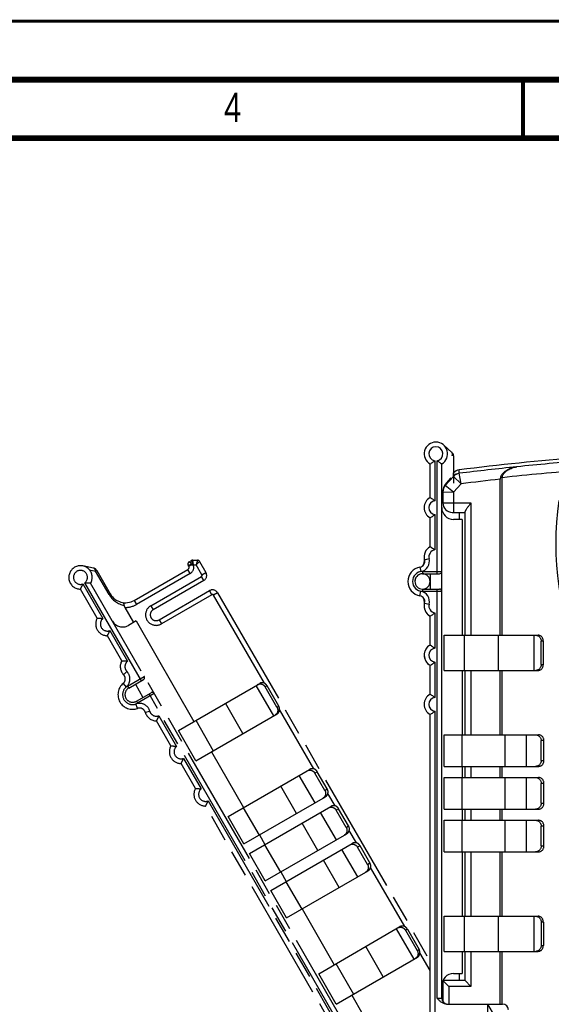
# Model space of a CAD drawing. Header units: millimetres. Extents: x 0 to 420, y 0 to 297.
# Tile 20 of 39: x 172 to 217, y 213 to 297. Entities that reach past the tile are written whole.
import ezdxf

# ---------------------------------------------------------------- set-up
doc = ezdxf.new("R2010")
doc.units = ezdxf.units.MM
doc.header["$LTSCALE"] = 23.1
doc.linetypes.add('PHANTOM', pattern=[0.8, 0.45, -0.05, 0.1, -0.05, 0.1, -0.05])
for name, color, linetype in [('DEFAULT_3', 7, 'PHANTOM'), ('T-REX12-TA2-1XX_DXF_FORMAT', 7, 'CONTINUOUS'), ('T-REX12-TA2-DXF_CONTINUOUS_LINE', 7, 'CONTINUOUS'), ('T-REX12-TXX_DXF_CONTINUOUS_LINE', 7, 'CONTINUOUS')]:
    doc.layers.add(name, color=color, linetype=linetype)
doc.styles.get("Standard").update_dxf_attribs({"font": 'txt', "width": 0.8})

msp = doc.modelspace()

# ---------------------------------------------------------------- linework, layer by layer
at = {"layer": 'DEFAULT_3', "color": 8, "linetype": 'PHANTOM'}
for p, q in [((186.4368, 250.806), (186.6502, 250.9292)), ((186.7502, 250.956), (187.1585, 250.956)), ((187.3317, 250.856), (187.8796, 249.9069)), ((178.2763, 250.2737), (177.357, 250.4659)), ((178.5408, 250.0821), (179.7014, 248.072)), ((181.7504, 247.523), (186.3404, 250.173)), ((186.4136, 250.4462), (186.3636, 250.5328)), ((200.8354, 209.4669), (178.0184, 248.9871)), ((187.6966, 249.2239), (183.3665, 246.7239)), ((178.5863, 246.0033), (177.1524, 248.4871)), ((183.8665, 245.8579), (188.1966, 248.3579)), ((188.8796, 248.1749), (207.0495, 216.7037)), ((180.9422, 246.9229), (181.6844, 245.6373)), ((181.9009, 245.7623), (181.2514, 245.3873)), ((181.9009, 245.7623), (186.8509, 237.1887)), ((180.6863, 242.366), (179.4524, 244.5034)), ((181.2814, 240.0353), (182.5372, 240.7603)), ((181.8443, 240.3603), (182.4943, 239.2345)), ((185.5232, 236.4221), (192.4775, 240.4372)), ((193.9466, 238.3986), (192.9466, 240.1307)), ((194.1096, 238.4927), (193.1096, 240.2248)), ((181.9314, 238.9095), (183.1872, 239.6345)), ((184.8863, 235.0914), (183.6524, 237.2287)), ((187.0232, 233.824), (193.9775, 237.8391)), ((187.0232, 233.824), (185.5232, 236.4221)), ((188.3509, 234.5906), (191.1009, 229.8275)), ((186.9863, 231.4541), (185.7524, 233.5914)), ((189.7732, 229.0609), (196.7452, 233.0862)), ((198.0466, 231.2972), (197.1966, 232.7694)), ((198.2577, 231.4191), (197.4077, 232.8913)), ((191.1232, 226.7226), (198.0952, 230.7479)), ((206.276, 198.0435), (187.8524, 229.9541)), ((191.5982, 225.8999), (198.5702, 229.9252)), ((199.8716, 228.1362), (199.0216, 229.6085)), ((200.0827, 228.2581), (199.2327, 229.7303)), ((191.1232, 226.7226), (189.7732, 229.0609)), ((192.4509, 227.4892), (192.9259, 226.6665)), ((192.9482, 223.5616), (199.9202, 227.5869)), ((193.4232, 222.7389), (200.3952, 226.7642)), ((201.6966, 224.9752), (200.8466, 226.4475)), ((201.9077, 225.0971), (201.0577, 226.5693)), ((192.9482, 223.5616), (191.5982, 225.8999)), ((194.2759, 224.3282), (194.7509, 223.5055)), ((194.7732, 220.4006), (201.7452, 224.4259)), ((194.7732, 220.4006), (193.4232, 222.7389)), ((196.1009, 221.1672), (198.8509, 216.4041)), ((197.5232, 215.6375), (204.4775, 219.6526)), ((204.9466, 219.3461), (205.9466, 217.614)), ((205.1096, 219.4402), (206.1096, 217.7081)), ((199.0232, 213.0394), (205.9775, 217.0545)), ((199.0232, 213.0394), (197.5232, 215.6375)), ((200.3509, 213.806), (201.3009, 212.1605))]:
    msp.add_line(p, q, dxfattribs=at)
at = {"layer": 'DEFAULT_3', "color": 9, "linetype": 'PHANTOM'}
for p, q in [((186.6234, 250.6828), (186.4368, 250.806)), ((186.8038, 250.556), (186.6502, 250.9292)), ((186.8038, 250.556), (186.7502, 250.956)), ((187.1585, 250.956), (187.043, 250.556)), ((187.3317, 250.856), (187.043, 250.556)), ((177.9157, 250.1331), (178.4394, 250.0236)), ((178.5408, 250.0821), (178.4394, 250.0236)), ((179.5999, 248.0134), (178.4394, 250.0236)), ((186.5404, 249.8266), (181.9504, 247.1766)), ((186.5404, 249.8266), (186.3404, 250.173)), ((186.5868, 250.5462), (186.3636, 250.5328)), ((186.4136, 250.4462), (186.5868, 250.5462)), ((186.8038, 250.556), (186.8027, 250.5554)), ((186.8038, 250.556), (187.043, 250.556)), ((187.5332, 249.7069), (187.043, 250.556)), ((187.5332, 249.7069), (187.8796, 249.9069)), ((182.364, 240.6603), (177.5348, 249.0247)), ((183.1665, 247.0703), (187.4966, 249.5703)), ((187.6966, 249.2239), (187.4966, 249.5703)), ((177.3616, 248.9247), (179.07, 245.9657)), ((188.3966, 248.0115), (188.1966, 248.3579)), ((188.8796, 248.1749), (188.5332, 247.9749)), ((179.5999, 248.0134), (179.7014, 248.072)), ((181.7504, 247.523), (181.9504, 247.1766)), ((188.3966, 248.0115), (184.0665, 245.5115)), ((192.8833, 240.4402), (188.5332, 247.9749)), ((183.1665, 247.0703), (183.3665, 246.7239)), ((183.8665, 245.8579), (184.0665, 245.5115)), ((179.6616, 244.941), (181.17, 242.3284)), ((180.8394, 241.1648), (181.1246, 241.4453)), ((181.1814, 240.2085), (182.6104, 241.0335)), ((180.804, 240.4308), (181.0608, 240.1241)), ((181.1814, 240.2085), (181.2814, 240.0353)), ((192.1617, 240.2548), (193.6617, 237.6568)), ((193.1096, 240.2248), (192.9466, 240.1307)), ((181.9314, 238.9095), (182.0314, 238.7363)), ((183.4604, 239.5613), (182.0314, 238.7363)), ((200.489, 209.2669), (183.014, 239.5345)), ((182.0352, 238.2982), (181.898, 238.674)), ((182.6886, 237.962), (183.0741, 238.0687)), ((191.0443, 236.1456), (189.5443, 238.7437)), ((193.9466, 238.3986), (194.1096, 238.4927)), ((197.1043, 233.1292), (194.1831, 238.189)), ((183.8616, 237.6664), (185.37, 235.0538)), ((187.0046, 237.2774), (188.5046, 234.6793)), ((185.9616, 234.0291), (187.47, 231.4165)), ((195.8369, 232.5618), (197.1869, 230.2235)), ((197.4077, 232.8913), (197.1966, 232.7694)), ((195.6299, 229.3246), (194.2799, 231.6628)), ((198.0466, 231.2972), (198.2577, 231.4191)), ((198.9293, 229.9682), (198.312, 231.0374)), ((188.0616, 230.3918), (206.3827, 198.6586)), ((191.0725, 229.8111), (192.4225, 227.4728)), ((199.2327, 229.7303), (199.0216, 229.6085)), ((197.6619, 229.4008), (199.0119, 227.0625)), ((197.4549, 226.1636), (196.1049, 228.5018)), ((199.8716, 228.1362), (200.0827, 228.2581)), ((200.7543, 226.8073), (200.137, 227.8764)), ((192.8975, 226.6501), (194.2475, 224.3118)), ((201.0577, 226.5693), (200.8466, 226.4475)), ((199.4869, 226.2398), (200.8369, 223.9015)), ((199.2799, 223.0026), (197.9299, 225.3408)), ((201.6966, 224.9752), (201.9077, 225.0971)), ((204.8833, 219.6556), (201.962, 224.7154)), ((194.7225, 223.4891), (196.0725, 221.1508)), ((204.1617, 219.4702), (205.6617, 216.8722)), ((205.1096, 219.4402), (204.9466, 219.3461)), ((203.0443, 215.361), (201.5443, 217.9591)), ((205.9466, 217.614), (206.1096, 217.7081)), ((207.0495, 215.9037), (206.1831, 217.4044)), ((199.0046, 216.4928), (200.5046, 213.8947))]:
    msp.add_line(p, q, dxfattribs=at)
at = {"layer": 'DEFAULT_3', "color": 8, "linetype": 'PHANTOM'}
for centre, radius, start, end in [((186.5368, 250.6328), 0.2, 119.999949, 210), ((186.7502, 250.756), 0.2, 90, 120), ((187.1585, 250.756), 0.2, 30, 90), ((177.1524, 249.4871), 1, 330, 270), ((178.1944, 249.8821), 0.4, 30, 78.189685), ((186.2404, 250.3462), 0.2, 300, 30), ((187.4466, 249.6569), 0.5, 300, 30), ((188.4466, 247.9249), 0.5, 30, 120), ((181.0004, 248.822), 1.5, 210, 300), ((183.6165, 246.2909), 0.5, 120, 300), ((179.4524, 245.5034), 1, 150, 270), ((180.7514, 246.2534), 1, 210, 300), ((181.5524, 241.866), 1, 150, 224.527328), ((180.483, 240.8142), 0.5, 309.938763, 44.527328), ((182.4372, 240.9335), 0.2, 300, 30), ((181.6064, 239.4724), 1.25, 129.938763, 290.061237), ((181.6064, 239.4724), 0.65, 120, 300), ((183.2872, 239.4613), 0.2, 30, 120), ((182.2067, 237.8286), 0.5, 15.472672, 110.061237), ((183.6524, 238.2287), 1, 195.472672, 270), ((185.7524, 234.5914), 1, 150, 270), ((187.8524, 230.9541), 1, 150, 270)]:
    msp.add_arc(centre, radius, start, end, dxfattribs=at)
at = {"layer": 'DEFAULT_3', "color": 9, "linetype": 'PHANTOM'}
for centre, radius, start, end in [((177.1524, 249.4871), 0.6, 309.594068, 290.405932), ((186.2404, 250.3462), 0.6, 300, 20.405933), ((187.4466, 249.6569), 0.1, 300, 30), ((181.2454, 248.9634), 1.9, 209.999768, 259.09987), ((188.4466, 247.9249), 0.1, 30, 120), ((181.0004, 248.822), 1.9, 268.243136, 300), ((183.6165, 246.2909), 0.9, 120, 300), ((179.4524, 245.5034), 0.6, 129.594068, 290.405932), ((181.5524, 241.866), 0.6, 129.594068, 224.527328), ((180.483, 240.8142), 0.9, 309.938763, 44.527328), ((181.6064, 239.4724), 0.85, 120, 300), ((182.2067, 237.8286), 0.9, 15.472672, 110.061237), ((183.6524, 238.2287), 0.6, 195.472672, 290.405932), ((185.7524, 234.5914), 0.6, 129.594068, 290.405932), ((187.8524, 230.9541), 0.6, 129.594068, 290.405932)]:
    msp.add_arc(centre, radius, start, end, dxfattribs=at)
for points, knots in [([(186.5868, 250.5462), (186.5896, 250.5696), (186.5989, 250.6161), (186.6141, 250.661), (186.6234, 250.6828)], [0, 0, 0, 0, 0.5000001, 1, 1, 1, 1]), ([(186.6234, 250.6828), (186.6379, 250.6732), (186.6987, 250.6322), (186.7581, 250.5891), (186.8027, 250.5554)], [0, 0, 0, 0, 0.2373571, 1, 1, 1, 1]), ([(178.4394, 250.0236), (178.4361, 250.0551), (178.4247, 250.1141), (178.3905, 250.1917), (178.3477, 250.2405), (178.3079, 250.2645), (178.2869, 250.2715), (178.2763, 250.2737)], [0, 0, 0, 0, 0.2993113, 0.5637029, 0.7928797, 0.8980479, 1, 1, 1, 1]), ([(186.5868, 250.5462), (186.6036, 250.5486), (186.6752, 250.5569), (186.7476, 250.5578), (186.8027, 250.5554)], [0, 0, 0, 0, 0.2350053, 1, 1, 1, 1])]:
    msp.add_open_spline(points, degree=3, knots=knots, dxfattribs=at)
at = {"layer": 'DEFAULT_3', "color": 8, "linetype": 'PHANTOM'}
for points, knots in [([(178.0184, 248.9871), (178.0041, 248.9871), (177.9518, 248.9873), (177.8475, 248.9901), (177.7002, 249.0001), (177.5914, 249.0145), (177.5348, 249.0247)], [0, 0, 0, 0, 0.0881422, 0.3229927, 0.6443591, 1, 1, 1, 1]), ([(177.1524, 248.4871), (177.1595, 248.4994), (177.1854, 248.5448), (177.2352, 248.6365), (177.3002, 248.7691), (177.3421, 248.8706), (177.3616, 248.9247)], [0, 0, 0, 0, 0.0881412, 0.3229905, 0.6443559, 1, 1, 1, 1]), ([(180.8861, 247.0977), (180.8851, 247.1299), (180.8814, 247.176), (180.8698, 247.2328), (180.8592, 247.267), (180.8465, 247.2949), (180.8317, 247.3161), (180.8149, 247.3305), (180.8019, 247.3352), (180.7957, 247.336)], [0, 0, 0, 0, 0.3589234, 0.5116881, 0.6444859, 0.7572036, 0.851207, 0.9299932, 1, 1, 1, 1]), ([(180.8861, 247.0977), (180.887, 247.0677), (180.8999, 247.0063), (180.9264, 246.9503), (180.9422, 246.9229)], [0, 0, 0, 0, 0.4875853, 1, 1, 1, 1]), ([(178.5863, 246.0033), (178.6006, 246.0033), (178.6529, 246.0031), (178.7572, 246.0004), (178.9045, 245.9904), (179.0133, 245.9759), (179.07, 245.9657)], [0, 0, 0, 0, 0.0881422, 0.3229927, 0.6443591, 1, 1, 1, 1]), ([(179.4524, 244.5034), (179.4595, 244.5157), (179.4854, 244.5611), (179.5352, 244.6528), (179.6002, 244.7854), (179.6421, 244.8868), (179.6616, 244.941)], [0, 0, 0, 0, 0.0881412, 0.3229905, 0.6443559, 1, 1, 1, 1]), ([(180.6863, 242.366), (180.7006, 242.366), (180.7529, 242.3658), (180.8572, 242.363), (181.0045, 242.353), (181.1133, 242.3386), (181.17, 242.3284)], [0, 0, 0, 0, 0.0881422, 0.3229927, 0.6443591, 1, 1, 1, 1]), ([(192.3145, 240.3431), (192.3395, 240.3575), (192.3932, 240.381), (192.48, 240.3977), (192.57, 240.3956), (192.6596, 240.3748), (192.7453, 240.3363), (192.8241, 240.2814), (192.8928, 240.2125), (192.9303, 240.1589), (192.9466, 240.1307)], [0, 0, 0, 0, 0.1172355, 0.2357011, 0.3564175, 0.48001, 0.6066422, 0.736019, 0.8674555, 1, 1, 1, 1]), ([(193.1096, 240.2248), (193.0933, 240.253), (193.0558, 240.3066), (192.9871, 240.3756), (192.9084, 240.4304), (192.8226, 240.469), (192.733, 240.4898), (192.6431, 240.4919), (192.5562, 240.4751), (192.5025, 240.4516), (192.4775, 240.4372)], [0, 0, 0, 0, 0.1325445, 0.263981, 0.3933578, 0.51999, 0.6435825, 0.7642989, 0.8827645, 1, 1, 1, 1]), ([(193.9466, 238.3986), (193.9629, 238.3703), (193.9906, 238.3111), (194.0159, 238.2171), (194.024, 238.1215), (194.0146, 238.028), (193.9878, 237.94), (193.9446, 237.861), (193.8867, 237.7942), (193.8395, 237.7594), (193.8145, 237.745)], [0, 0, 0, 0, 0.1325445, 0.263981, 0.3933578, 0.51999, 0.6435825, 0.7642989, 0.8827645, 1, 1, 1, 1]), ([(193.9775, 237.8391), (194.0025, 237.8536), (194.0497, 237.8883), (194.1076, 237.9552), (194.1508, 238.0341), (194.1776, 238.1221), (194.187, 238.2156), (194.1789, 238.3112), (194.1536, 238.4052), (194.1259, 238.4645), (194.1096, 238.4927)], [0, 0, 0, 0, 0.1172355, 0.2357011, 0.3564175, 0.48001, 0.6066422, 0.736019, 0.8674555, 1, 1, 1, 1]), ([(183.6524, 237.2287), (183.6595, 237.2411), (183.6854, 237.2865), (183.7352, 237.3782), (183.8002, 237.5108), (183.8421, 237.6122), (183.8616, 237.6664)], [0, 0, 0, 0, 0.0881412, 0.3229905, 0.6443559, 1, 1, 1, 1]), ([(184.8863, 235.0914), (184.9006, 235.0914), (184.9529, 235.0912), (185.0572, 235.0884), (185.2045, 235.0784), (185.3133, 235.064), (185.37, 235.0538)], [0, 0, 0, 0, 0.0881422, 0.3229927, 0.6443591, 1, 1, 1, 1]), ([(185.7524, 233.5914), (185.7595, 233.6038), (185.7854, 233.6492), (185.8352, 233.7409), (185.9002, 233.8735), (185.9421, 233.9749), (185.9616, 234.0291)], [0, 0, 0, 0, 0.0881412, 0.3229905, 0.6443559, 1, 1, 1, 1]), ([(196.5342, 232.9643), (196.5611, 232.9799), (196.6186, 233.0056), (196.7109, 233.0257), (196.806, 233.0268), (196.9002, 233.0088), (196.9899, 232.9725), (197.0716, 232.9193), (197.1423, 232.8513), (197.1803, 232.7977), (197.1966, 232.7694)], [0, 0, 0, 0, 0.1220012, 0.244462, 0.3677788, 0.4922023, 0.6178128, 0.7445099, 0.8720301, 1, 1, 1, 1]), ([(197.4077, 232.8913), (197.3913, 232.9196), (197.3533, 232.9731), (197.2827, 233.0412), (197.2009, 233.0944), (197.1113, 233.1307), (197.0171, 233.1487), (196.9219, 233.1476), (196.8296, 233.1274), (196.7722, 233.1018), (196.7452, 233.0862)], [0, 0, 0, 0, 0.1279699, 0.2554901, 0.3821872, 0.5077977, 0.6322212, 0.755538, 0.8779988, 1, 1, 1, 1]), ([(186.9863, 231.4541), (187.0006, 231.4541), (187.0529, 231.4538), (187.1572, 231.4511), (187.3045, 231.4411), (187.4133, 231.4267), (187.47, 231.4165)], [0, 0, 0, 0, 0.0881422, 0.3229927, 0.6443591, 1, 1, 1, 1]), ([(198.0466, 231.2972), (198.0629, 231.2689), (198.0903, 231.2093), (198.1139, 231.114), (198.1191, 231.0166), (198.1057, 230.9208), (198.0742, 230.8303), (198.0257, 230.7484), (197.9621, 230.6785), (197.9111, 230.6416), (197.8842, 230.6261)], [0, 0, 0, 0, 0.1279699, 0.2554901, 0.3821872, 0.5077977, 0.6322212, 0.755538, 0.8779988, 1, 1, 1, 1]), ([(198.0952, 230.7479), (198.1222, 230.7635), (198.1731, 230.8004), (198.2367, 230.8703), (198.2852, 230.9521), (198.3168, 231.0427), (198.3302, 231.1385), (198.3249, 231.2359), (198.3014, 231.3311), (198.274, 231.3908), (198.2577, 231.4191)], [0, 0, 0, 0, 0.1220012, 0.244462, 0.3677788, 0.4922023, 0.6178128, 0.7445099, 0.8720301, 1, 1, 1, 1]), ([(187.8524, 229.9541), (187.8595, 229.9665), (187.8854, 230.0119), (187.9352, 230.1036), (188.0002, 230.2362), (188.0421, 230.3376), (188.0616, 230.3918)], [0, 0, 0, 0, 0.0881412, 0.3229905, 0.6443559, 1, 1, 1, 1]), ([(198.3592, 229.8033), (198.3861, 229.8189), (198.4436, 229.8446), (198.5359, 229.8647), (198.631, 229.8658), (198.7252, 229.8478), (198.8149, 229.8115), (198.8966, 229.7583), (198.9673, 229.6903), (199.0053, 229.6367), (199.0216, 229.6085)], [0, 0, 0, 0, 0.1220012, 0.244462, 0.3677788, 0.4922023, 0.6178128, 0.7445099, 0.8720301, 1, 1, 1, 1]), ([(199.2327, 229.7303), (199.2163, 229.7586), (199.1783, 229.8121), (199.1077, 229.8802), (199.0259, 229.9334), (198.9363, 229.9697), (198.8421, 229.9877), (198.7469, 229.9866), (198.6546, 229.9665), (198.5972, 229.9408), (198.5702, 229.9252)], [0, 0, 0, 0, 0.1279699, 0.2554901, 0.3821872, 0.5077977, 0.6322212, 0.755538, 0.8779988, 1, 1, 1, 1]), ([(199.8716, 228.1362), (199.8879, 228.1079), (199.9153, 228.0483), (199.9389, 227.953), (199.9441, 227.8557), (199.9307, 227.7598), (199.8992, 227.6693), (199.8507, 227.5874), (199.7871, 227.5175), (199.7361, 227.4806), (199.7092, 227.4651)], [0, 0, 0, 0, 0.1279699, 0.2554901, 0.3821872, 0.5077977, 0.6322212, 0.755538, 0.8779988, 1, 1, 1, 1]), ([(199.9202, 227.5869), (199.9472, 227.6025), (199.9981, 227.6394), (200.0617, 227.7093), (200.1102, 227.7911), (200.1418, 227.8817), (200.1552, 227.9775), (200.1499, 228.0749), (200.1264, 228.1701), (200.099, 228.2298), (200.0827, 228.2581)], [0, 0, 0, 0, 0.1220012, 0.244462, 0.3677788, 0.4922023, 0.6178128, 0.7445099, 0.8720301, 1, 1, 1, 1]), ([(200.1842, 226.6424), (200.2111, 226.6579), (200.2686, 226.6836), (200.3609, 226.7037), (200.456, 226.7048), (200.5502, 226.6868), (200.6399, 226.6505), (200.7216, 226.5973), (200.7923, 226.5293), (200.8303, 226.4757), (200.8466, 226.4475)], [0, 0, 0, 0, 0.1220012, 0.244462, 0.3677788, 0.4922023, 0.6178128, 0.7445099, 0.8720301, 1, 1, 1, 1]), ([(201.0577, 226.5693), (201.0413, 226.5976), (201.0033, 226.6512), (200.9327, 226.7192), (200.8509, 226.7724), (200.7613, 226.8087), (200.6671, 226.8267), (200.5719, 226.8256), (200.4796, 226.8055), (200.4222, 226.7798), (200.3952, 226.7642)], [0, 0, 0, 0, 0.1279699, 0.2554901, 0.3821872, 0.5077977, 0.6322212, 0.755538, 0.8779988, 1, 1, 1, 1]), ([(201.6966, 224.9752), (201.7129, 224.9469), (201.7403, 224.8873), (201.7639, 224.7921), (201.7691, 224.6947), (201.7557, 224.5988), (201.7242, 224.5083), (201.6757, 224.4264), (201.6121, 224.3566), (201.5611, 224.3197), (201.5342, 224.3041)], [0, 0, 0, 0, 0.1279699, 0.2554901, 0.3821872, 0.5077977, 0.6322212, 0.755538, 0.8779988, 1, 1, 1, 1]), ([(201.7452, 224.4259), (201.7722, 224.4415), (201.8231, 224.4784), (201.8867, 224.5483), (201.9352, 224.6301), (201.9668, 224.7207), (201.9802, 224.8165), (201.9749, 224.9139), (201.9514, 225.0091), (201.924, 225.0688), (201.9077, 225.0971)], [0, 0, 0, 0, 0.1220012, 0.244462, 0.3677788, 0.4922023, 0.6178128, 0.7445099, 0.8720301, 1, 1, 1, 1]), ([(204.3145, 219.5585), (204.3395, 219.5729), (204.3932, 219.5964), (204.48, 219.6131), (204.57, 219.611), (204.6596, 219.5902), (204.7453, 219.5517), (204.8241, 219.4968), (204.8928, 219.4279), (204.9303, 219.3743), (204.9466, 219.3461)], [0, 0, 0, 0, 0.1172355, 0.2357011, 0.3564175, 0.48001, 0.6066422, 0.736019, 0.8674555, 1, 1, 1, 1]), ([(205.1096, 219.4402), (205.0933, 219.4684), (205.0558, 219.522), (204.9871, 219.591), (204.9084, 219.6458), (204.8226, 219.6844), (204.733, 219.7052), (204.6431, 219.7073), (204.5562, 219.6905), (204.5025, 219.667), (204.4775, 219.6526)], [0, 0, 0, 0, 0.1325445, 0.263981, 0.3933578, 0.51999, 0.6435825, 0.7642989, 0.8827645, 1, 1, 1, 1]), ([(205.9466, 217.614), (205.9629, 217.5857), (205.9906, 217.5265), (206.0159, 217.4325), (206.024, 217.3369), (206.0146, 217.2434), (205.9878, 217.1554), (205.9446, 217.0764), (205.8867, 217.0096), (205.8395, 216.9748), (205.8145, 216.9604)], [0, 0, 0, 0, 0.1325445, 0.263981, 0.3933578, 0.51999, 0.6435825, 0.7642989, 0.8827645, 1, 1, 1, 1]), ([(205.9775, 217.0545), (206.0025, 217.069), (206.0497, 217.1037), (206.1076, 217.1705), (206.1508, 217.2495), (206.1776, 217.3375), (206.187, 217.431), (206.1789, 217.5266), (206.1536, 217.6206), (206.1259, 217.6799), (206.1096, 217.7081)], [0, 0, 0, 0, 0.1172355, 0.2357011, 0.3564175, 0.48001, 0.6066422, 0.736019, 0.8674555, 1, 1, 1, 1])]:
    msp.add_open_spline(points, degree=3, knots=knots, dxfattribs=at)
at = {"layer": 'T-REX12-TA2-1XX_DXF_FORMAT', "color": 9, "linetype": 'Continuous', "const_width": 0.25}
msp.add_lwpolyline([(0, 297), (420, 297)], dxfattribs=at)
at = {"layer": 'T-REX12-TA2-1XX_DXF_FORMAT', "color": 7, "linetype": 'Continuous'}
for points, const_width in [([(415, 292), (15, 292)], 0.5), ([(215, 287), (215, 292)], 0.35), ([(410, 287), (20, 287)], 0.5)]:
    msp.add_lwpolyline(points, dxfattribs=dict(at, const_width=const_width))
at = {"layer": 'T-REX12-TA2-DXF_CONTINUOUS_LINE', "color": 9, "linetype": 'Continuous'}
for p, q in [((209.0421, 258.1142), (209.0407, 258.4108)), ((209.5443, 258.3769), (209.5426, 258.6752)), ((209.5443, 258.3769), (209.5444, 258.3764)), ((209.6962, 257.4837), (209.5444, 258.3764)), ((214.4542, 258.9315), (214.4576, 258.9321)), ((208.3501, 257.4121), (208.3501, 257.3275)), ((209.0421, 258.1142), (208.3504, 257.3269)), ((209.0421, 258.1142), (209.0441, 258.1121)), ((209.0441, 258.1121), (209.6962, 257.4837)), ((209.6962, 257.4837), (209.0595, 256.759)), ((208.152, 256.8003), (209.0595, 256.759)), ((208.3501, 257.3275), (208.3504, 257.3269)), ((209.0595, 256.759), (208.3504, 257.3269)), ((209.0595, 256.759), (209.0595, 255.0435)), ((208.1495, 255.8435), (210.5495, 255.8435)), ((210.5495, 255.8435), (210.5495, 244.5435)), ((206.595, 250.8205), (206.5495, 250.8205)), ((206.595, 247.4664), (206.5495, 247.4664)), ((210.5495, 241.5435), (210.5495, 236.0435)), ((210.5495, 233.3435), (210.5495, 232.3935)), ((210.5495, 229.6935), (210.5495, 228.7435)), ((210.5495, 226.0435), (210.5495, 220.5435)), ((210.5495, 217.5435), (210.5495, 214.5435)), ((208.6495, 214.5435), (208.6495, 213.0435)), ((210.5495, 214.5435), (208.6495, 214.5435))]:
    msp.add_line(p, q, dxfattribs=at)
at = {"layer": 'T-REX12-TA2-DXF_CONTINUOUS_LINE', "color": 7, "linetype": 'Continuous'}
for p, q in [((208.5791, 257.6968), (208.3285, 257.3889)), ((208.8167, 257.9872), (208.5791, 257.6968)), ((213.0495, 244.5435), (213.0495, 257.8728)), ((213.2227, 244.5435), (213.2227, 258.0019)), ((208.1495, 256.8846), (208.1495, 255.8435)), ((208.9495, 255.0435), (210.0495, 255.0435)), ((210.0495, 244.5435), (210.0495, 255.1019)), ((206.5495, 251.2435), (206.5495, 250.8205)), ((206.5495, 247.4664), (206.5495, 247.0435)), ((210.0495, 236.0435), (210.0495, 241.5435)), ((213.0495, 236.0435), (213.0495, 241.5435)), ((213.2227, 236.0435), (213.2227, 241.5435)), ((210.0495, 232.3935), (210.0495, 233.3435)), ((213.0495, 232.3935), (213.0495, 233.3435)), ((213.2227, 232.3935), (213.2227, 233.3435)), ((210.0495, 228.7435), (210.0495, 229.6935)), ((213.0495, 228.7435), (213.0495, 229.6935)), ((213.2227, 228.7435), (213.2227, 229.6935)), ((210.0495, 220.5435), (210.0495, 226.0435)), ((213.0495, 220.5435), (213.0495, 226.0435)), ((213.2227, 220.5435), (213.2227, 226.0435)), ((210.0495, 215.0435), (210.0495, 217.5435)), ((213.0495, 213.0435), (213.0495, 217.5435)), ((213.2227, 213.0435), (213.2227, 217.5435)), ((208.1495, 215.0435), (208.1495, 213.2437)), ((210.0495, 215.0435), (208.1495, 215.0435)), ((208.1495, 215.0435), (208.6495, 214.5435)), ((210.0495, 215.0435), (210.5495, 214.5435))]:
    msp.add_line(p, q, dxfattribs=at)
for centre, radius, start, end in [((240.0495, 10.5435), 250, 94.644055, 97.009119), ((209.6403, 257.8812), 0.8, 97.009116, 137.620991), ((208.9495, 256.8846), 0.8, 140.920959, 180.000017), ((207.5495, 255.4435), 1, 120.244763, 240), ((208.9495, 255.8435), 0.8, 180, 270), ((206.0495, 250.8205), 0.5, 318.093205, 360), ((207.5495, 251.2435), 1, 179.451026, 180), ((206.3995, 249.1435), 0.65, 93.100884, 183.292911), ((206.3995, 249.1435), 0.65, 269.999999, 89.999999), ((206.0495, 247.4664), 0.5, 0, 41.906795), ((207.5495, 247.0435), 1, 180, 240), ((207.5495, 242.8435), 1, 123.015932, 240), ((207.5495, 238.6435), 1, 120, 240)]:
    msp.add_arc(centre, radius, start, end, dxfattribs=at)
at = {"layer": 'T-REX12-TA2-DXF_CONTINUOUS_LINE', "color": 9, "linetype": 'Continuous'}
for centre, radius, start, end in [((240.0495, 10.5435), 249.7035, 94.605783, 95.882508), ((209.6406, 257.5811), 0.8016, 96.903123, 138.309453), ((209.6465, 257.5778), 0.8051, 97.283977, 138.42823), ((240.0495, 10.5435), 249.7033, 95.883312, 97.017088), ((240.0495, 10.5435), 248.9083, 94.632909, 96.187234), ((208.9438, 256.8844), 0.7943, 141.34481, 177.005107), ((208.9466, 256.8824), 0.7977, 140.672043, 141.363937), ((208.5065, 257.2443), 0.2294, 132.990833, 140.901902), ((208.9462, 256.8828), 0.7972, 138.399578, 140.672292), ((330.0472, 158.6747), 156.714, 140.675511, 140.946305), ((240.0495, 10.5435), 248.7987, 96.230092, 97.007495), ((208.9416, 256.8006), 0.7922, 138.305991, 179.973889), ((208.9424, 256.8846), 0.7929, 177.01749, 179.999073), ((208.9543, 256.7986), 0.8023, 138.821682, 179.878057)]:
    msp.add_arc(centre, radius, start, end, dxfattribs=at)
at = {"layer": 'T-REX12-TA2-DXF_CONTINUOUS_LINE', "color": 7, "linetype": 'Continuous'}
msp.add_ellipse((243.0495, 252.4156), major_axis=(0, 25.5195), ratio=0.9896929, start_param=1.428153, end_param=4.8550323, dxfattribs=at)
for points, knots in [([(214.4542, 258.9315), (214.3801, 258.9192), (214.2326, 258.8884), (214.0152, 258.8236), (213.8029, 258.7387), (213.5981, 258.6316), (213.4047, 258.4982), (213.2602, 258.3606), (213.1627, 258.231), (213.1019, 258.1216), (213.06, 258.0012), (213.0495, 257.9157), (213.0495, 257.8728)], [0, 0, 0, 0, 0.1194869, 0.2395832, 0.3605528, 0.4827577, 0.6067497, 0.7334077, 0.7982549, 0.8643289, 0.9316943, 1, 1, 1, 1]), ([(213.2227, 258.0019), (213.2227, 258.0395), (213.2319, 258.1145), (213.2686, 258.2201), (213.3218, 258.3161), (213.4073, 258.4298), (213.534, 258.5506), (213.7035, 258.6677), (213.8831, 258.7618), (214.0693, 258.8364), (214.2599, 258.8934), (214.3892, 258.9206), (214.4542, 258.9315)], [0, 0, 0, 0, 0.0683047, 0.1356711, 0.2017459, 0.2665958, 0.3932556, 0.5172466, 0.6394512, 0.76042, 0.8805156, 1, 1, 1, 1]), ([(210.5495, 255.8435), (210.5213, 255.8079), (210.4653, 255.737), (210.3826, 255.6315), (210.3028, 255.528), (210.2281, 255.4279), (210.1611, 255.3331), (210.1125, 255.2578), (210.0816, 255.2019), (210.0644, 255.1651), (210.053, 255.1324), (210.0495, 255.1114), (210.0495, 255.1019)], [0, 0, 0, 0, 0.1512749, 0.300825, 0.4467155, 0.5865193, 0.7169636, 0.8334547, 0.8845963, 0.9298371, 0.9683973, 1, 1, 1, 1])]:
    msp.add_open_spline(points, degree=3, knots=knots, dxfattribs=at)
at = {"layer": 'T-REX12-TA2-DXF_CONTINUOUS_LINE', "color": 9, "linetype": 'Continuous'}
msp.add_open_spline([(208.1495, 256.8009), (208.1495, 256.8007), (208.1507, 256.8004), (208.1513, 256.8004), (208.152, 256.8003)], degree=3, knots=[0, 0, 0, 0, 0.2783928, 1, 1, 1, 1], dxfattribs=at)
at = {"layer": 'T-REX12-TXX_DXF_CONTINUOUS_LINE', "color": 7, "linetype": 'Continuous'}
for p, q in [((208.9161, 260.1627), (208.2161, 260.7888)), ((207.0495, 256.3095), (207.0495, 259.1775)), ((208.0495, 213.5435), (208.0495, 259.1775)), ((209.0495, 259.8646), (209.0495, 257.5435)), ((209.5495, 255.0435), (209.5495, 254.4435)), ((207.0495, 252.1095), (207.0495, 254.5775)), ((209.7995, 254.4435), (209.0495, 254.4435)), ((209.7995, 254.4435), (209.7995, 244.5435)), ((206.3995, 249.7935), (207.8495, 249.7935)), ((207.0495, 249.7935), (207.0495, 248.4935)), ((206.3995, 248.4935), (207.8495, 248.4935)), ((207.0495, 243.7095), (207.0495, 246.1775)), ((208.2664, 241.5435), (208.2664, 244.5435)), ((208.2664, 244.5435), (216.2965, 244.5435)), ((216.5495, 242.0435), (216.5495, 244.0435)), ((216.7377, 242.0435), (216.7377, 244.0435)), ((207.0495, 239.5095), (207.0495, 241.9775)), ((208.2664, 241.5435), (216.2965, 241.5435)), ((209.7995, 241.5435), (209.7995, 236.0435)), ((207.0495, 198.6382), (207.0495, 237.7775)), ((208.2664, 233.3435), (208.2664, 236.0435)), ((208.2664, 236.0435), (216.317, 236.0435)), ((216.5495, 233.8435), (216.5495, 235.5435)), ((216.7932, 233.8435), (216.7932, 235.5435)), ((208.2664, 233.3435), (216.317, 233.3435)), ((209.7995, 233.3435), (209.7995, 232.3935)), ((208.2664, 229.6935), (208.2664, 232.3935)), ((208.2664, 232.3935), (216.317, 232.3935)), ((216.5495, 230.1935), (216.5495, 231.8935)), ((216.7932, 230.1935), (216.7932, 231.8935)), ((208.2664, 229.6935), (216.317, 229.6935)), ((209.7995, 229.6935), (209.7995, 228.7435)), ((208.2664, 226.0435), (208.2664, 228.7435)), ((208.2664, 228.7435), (216.317, 228.7435)), ((216.5495, 226.5435), (216.5495, 228.2435)), ((216.7932, 226.5435), (216.7932, 228.2435)), ((208.2664, 226.0435), (216.317, 226.0435)), ((209.7995, 226.0435), (209.7995, 220.5435)), ((208.2664, 217.5435), (208.2664, 220.5435)), ((208.2664, 220.5435), (216.2965, 220.5435)), ((216.5495, 220.0435), (216.5495, 218.0435)), ((216.7377, 220.0435), (216.7377, 218.0435)), ((208.2664, 217.5435), (216.2965, 217.5435)), ((209.7995, 217.5435), (209.7995, 215.6435)), ((209.0495, 215.6435), (209.7995, 215.6435)), ((209.5495, 215.6435), (209.5495, 215.0435)), ((208.4557, 213.0435), (213.2495, 213.0435)), ((211.9495, 213.0435), (211.9495, 211.0435)), ((211.9511, 213.0435), (212.3495, 212.3535))]:
    msp.add_line(p, q, dxfattribs=at)
at = {"layer": 'T-REX12-TXX_DXF_CONTINUOUS_LINE', "color": 9, "linetype": 'Continuous'}
for p, q in [((207.4495, 259.4519), (207.4495, 256.0351)), ((207.6495, 249.7935), (207.6495, 259.4519)), ((207.4495, 254.8519), (207.4495, 251.8351)), ((206.5814, 250.9927), (206.9687, 251.093)), ((206.1837, 250.3747), (206.2528, 249.9807)), ((206.3995, 249.9935), (206.3995, 249.7935)), ((206.3995, 249.9935), (208.0495, 249.9935)), ((206.1837, 247.9123), (206.2528, 248.3062)), ((206.3995, 248.4935), (206.3995, 248.2935)), ((208.0495, 248.2935), (206.3995, 248.2935)), ((207.6495, 213.5435), (207.6495, 248.4935)), ((206.5814, 247.2943), (206.9687, 247.194)), ((207.4495, 246.4519), (207.4495, 243.4351)), ((209.977, 244.5435), (209.977, 241.5435)), ((212.9095, 241.5435), (212.9095, 244.5435)), ((215.9318, 244.5435), (215.9318, 241.5435)), ((216.7377, 244.0435), (216.5495, 244.0435)), ((207.4495, 242.2519), (207.4495, 239.2351)), ((216.5495, 242.0435), (216.7377, 242.0435)), ((207.4495, 238.0519), (207.4495, 201.4095)), ((209.7667, 236.0435), (209.7667, 233.3435)), ((213.4702, 233.3435), (213.4702, 236.0435)), ((215.2681, 236.0435), (215.2681, 233.3435)), ((216.7932, 235.5435), (216.5495, 235.5435)), ((216.5495, 233.8435), (216.7932, 233.8435)), ((209.7667, 232.3935), (209.7667, 229.6935)), ((213.4702, 229.6935), (213.4702, 232.3935)), ((215.2681, 232.3935), (215.2681, 229.6935)), ((216.7932, 231.8935), (216.5495, 231.8935)), ((216.5495, 230.1935), (216.7932, 230.1935)), ((209.7667, 228.7435), (209.7667, 226.0435)), ((213.4702, 226.0435), (213.4702, 228.7435)), ((215.2681, 228.7435), (215.2681, 226.0435)), ((216.7932, 228.2435), (216.5495, 228.2435)), ((216.5495, 226.5435), (216.7932, 226.5435)), ((209.977, 220.5435), (209.977, 217.5435)), ((212.9095, 217.5435), (212.9095, 220.5435)), ((215.9318, 220.5435), (215.9318, 217.5435)), ((216.7377, 220.0435), (216.5495, 220.0435)), ((216.5495, 218.0435), (216.7377, 218.0435)), ((207.6495, 213.5435), (208.0495, 213.5435))]:
    msp.add_line(p, q, dxfattribs=at)
at = {"layer": 'T-REX12-TXX_DXF_CONTINUOUS_LINE', "color": 7, "linetype": 'Continuous'}
for centre, radius, start, end in [((207.5495, 260.0435), 1, 300, 240), ((208.6495, 259.8646), 0.4, 0, 48.189685), ((207.5495, 255.4435), 1, 120, 240), ((209.0495, 255.4435), 1, 180, 270), ((207.5495, 251.2435), 1, 120, 194.527328), ((206.0974, 250.8672), 0.5, 279.938763, 14.527328), ((206.3995, 249.1435), 1.25, 99.938763, 260.061237), ((206.3995, 249.1435), 0.65, 90, 270), ((207.8495, 249.9935), 0.2, 270, 360), ((207.8495, 248.2935), 0.2, 0, 90), ((206.0974, 247.4198), 0.5, 345.472672, 80.061237), ((207.5495, 247.0435), 1, 165.472672, 240), ((207.5495, 242.8435), 1, 120, 240), ((207.5495, 238.6435), 1, 120, 240), ((209.0495, 214.6435), 1, 90, 180), ((208.5495, 213.5435), 0.5, 180, 270), ((213.2495, 212.5435), 0.5, 0, 90)]:
    msp.add_arc(centre, radius, start, end, dxfattribs=at)
at = {"layer": 'T-REX12-TXX_DXF_CONTINUOUS_LINE', "color": 9, "linetype": 'Continuous'}
for centre, radius, start, end in [((207.5495, 260.0435), 0.6, 279.594068, 260.405932), ((207.5495, 255.4435), 0.6, 99.594068, 260.405932), ((207.5495, 251.2435), 0.6, 99.594068, 194.527328), ((206.0974, 250.8672), 0.9, 279.938763, 14.527328), ((206.3995, 249.1435), 0.85, 90, 270), ((206.0974, 247.4198), 0.9, 345.472672, 80.061237), ((207.5495, 247.0435), 0.6, 165.472672, 260.405932), ((207.5495, 242.8435), 0.6, 99.594068, 260.405932), ((207.5495, 238.6435), 0.6, 99.594068, 260.405932)]:
    msp.add_arc(centre, radius, start, end, dxfattribs=at)
msp.add_open_spline([(208.9323, 259.8646), (208.9452, 259.8935), (208.9649, 259.9504), (208.974, 260.0347), (208.9614, 260.0983), (208.9389, 260.139), (208.9242, 260.1556), (208.9161, 260.1627)], degree=3, knots=[0, 0, 0, 0, 0.2993113, 0.5637029, 0.7928797, 0.8980479, 1, 1, 1, 1], dxfattribs=at)
at = {"layer": 'T-REX12-TXX_DXF_CONTINUOUS_LINE', "color": 7, "linetype": 'Continuous'}
for points, knots in [([(207.0495, 259.1775), (207.0618, 259.1846), (207.107, 259.211), (207.1959, 259.2655), (207.3185, 259.3478), (207.4055, 259.4147), (207.4495, 259.4519)], [0, 0, 0, 0, 0.0881412, 0.3229905, 0.6443559, 1, 1, 1, 1]), ([(208.0495, 259.1775), (208.0371, 259.1846), (207.992, 259.211), (207.903, 259.2655), (207.7804, 259.3478), (207.6934, 259.4147), (207.6495, 259.4519)], [0, 0, 0, 0, 0.0881422, 0.3229927, 0.6443591, 1, 1, 1, 1]), ([(207.0495, 256.3095), (207.0618, 256.3024), (207.107, 256.276), (207.1959, 256.2215), (207.3185, 256.1392), (207.4055, 256.0723), (207.4495, 256.0351)], [0, 0, 0, 0, 0.0881422, 0.3229927, 0.6443591, 1, 1, 1, 1]), ([(207.0495, 254.5775), (207.0618, 254.5846), (207.107, 254.611), (207.1959, 254.6655), (207.3185, 254.7478), (207.4055, 254.8147), (207.4495, 254.8519)], [0, 0, 0, 0, 0.0881412, 0.3229905, 0.6443559, 1, 1, 1, 1]), ([(207.0495, 252.1095), (207.0618, 252.1024), (207.107, 252.076), (207.1959, 252.0215), (207.3185, 251.9392), (207.4055, 251.8723), (207.4495, 251.8351)], [0, 0, 0, 0, 0.0881422, 0.3229927, 0.6443591, 1, 1, 1, 1]), ([(207.0495, 246.1775), (207.0618, 246.1846), (207.107, 246.211), (207.1959, 246.2655), (207.3185, 246.3478), (207.4055, 246.4147), (207.4495, 246.4519)], [0, 0, 0, 0, 0.0881412, 0.3229905, 0.6443559, 1, 1, 1, 1]), ([(216.1083, 244.5435), (216.1372, 244.5435), (216.1954, 244.537), (216.279, 244.5081), (216.3558, 244.4613), (216.423, 244.3985), (216.478, 244.3222), (216.5188, 244.2353), (216.5438, 244.1413), (216.5495, 244.0761), (216.5495, 244.0435)], [0, 0, 0, 0, 0.1172355, 0.2357011, 0.3564175, 0.48001, 0.6066422, 0.736019, 0.8674555, 1, 1, 1, 1]), ([(216.7377, 244.0435), (216.7377, 244.0761), (216.7321, 244.1413), (216.707, 244.2353), (216.6662, 244.3222), (216.6113, 244.3985), (216.5441, 244.4613), (216.4672, 244.5081), (216.3836, 244.537), (216.3254, 244.5435), (216.2965, 244.5435)], [0, 0, 0, 0, 0.1325445, 0.263981, 0.3933578, 0.51999, 0.6435825, 0.7642989, 0.8827645, 1, 1, 1, 1]), ([(207.0495, 243.7095), (207.0618, 243.7024), (207.107, 243.676), (207.1959, 243.6215), (207.3185, 243.5392), (207.4055, 243.4723), (207.4495, 243.4351)], [0, 0, 0, 0, 0.0881422, 0.3229927, 0.6443591, 1, 1, 1, 1]), ([(207.0495, 241.9775), (207.0618, 241.9846), (207.107, 242.011), (207.1959, 242.0655), (207.3185, 242.1478), (207.4055, 242.2147), (207.4495, 242.2519)], [0, 0, 0, 0, 0.0881412, 0.3229905, 0.6443559, 1, 1, 1, 1]), ([(216.5495, 242.0435), (216.5495, 242.0109), (216.5438, 241.9457), (216.5188, 241.8517), (216.478, 241.7648), (216.423, 241.6885), (216.3558, 241.6257), (216.279, 241.5789), (216.1954, 241.55), (216.1372, 241.5435), (216.1083, 241.5435)], [0, 0, 0, 0, 0.1325445, 0.263981, 0.3933578, 0.51999, 0.6435825, 0.7642989, 0.8827645, 1, 1, 1, 1]), ([(216.2965, 241.5435), (216.3254, 241.5435), (216.3836, 241.55), (216.4672, 241.5789), (216.5441, 241.6257), (216.6113, 241.6885), (216.6662, 241.7648), (216.707, 241.8517), (216.7321, 241.9457), (216.7377, 242.0109), (216.7377, 242.0435)], [0, 0, 0, 0, 0.1172355, 0.2357011, 0.3564175, 0.48001, 0.6066422, 0.736019, 0.8674555, 1, 1, 1, 1]), ([(207.0495, 239.5095), (207.0618, 239.5024), (207.107, 239.476), (207.1959, 239.4215), (207.3185, 239.3392), (207.4055, 239.2723), (207.4495, 239.2351)], [0, 0, 0, 0, 0.0881422, 0.3229927, 0.6443591, 1, 1, 1, 1]), ([(207.0495, 237.7775), (207.0618, 237.7846), (207.107, 237.811), (207.1959, 237.8655), (207.3185, 237.9478), (207.4055, 238.0147), (207.4495, 238.0519)], [0, 0, 0, 0, 0.0881412, 0.3229905, 0.6443559, 1, 1, 1, 1]), ([(216.0732, 236.0435), (216.1044, 236.0435), (216.167, 236.037), (216.257, 236.0083), (216.3399, 235.9617), (216.4125, 235.899), (216.472, 235.8227), (216.5162, 235.7358), (216.5434, 235.6415), (216.5495, 235.5762), (216.5495, 235.5435)], [0, 0, 0, 0, 0.1220012, 0.244462, 0.3677788, 0.4922023, 0.6178128, 0.7445099, 0.8720301, 1, 1, 1, 1]), ([(216.7932, 235.5435), (216.7932, 235.5762), (216.7871, 235.6415), (216.7599, 235.7358), (216.7157, 235.8227), (216.6562, 235.899), (216.5836, 235.9617), (216.5007, 236.0083), (216.4107, 236.037), (216.3481, 236.0435), (216.317, 236.0435)], [0, 0, 0, 0, 0.1279699, 0.2554901, 0.3821872, 0.5077977, 0.6322212, 0.755538, 0.8779988, 1, 1, 1, 1]), ([(216.5495, 233.8435), (216.5495, 233.8108), (216.5434, 233.7455), (216.5162, 233.6512), (216.472, 233.5643), (216.4125, 233.488), (216.3399, 233.4253), (216.257, 233.3787), (216.167, 233.35), (216.1044, 233.3435), (216.0732, 233.3435)], [0, 0, 0, 0, 0.1279699, 0.2554901, 0.3821872, 0.5077977, 0.6322212, 0.755538, 0.8779988, 1, 1, 1, 1]), ([(216.317, 233.3435), (216.3481, 233.3435), (216.4107, 233.35), (216.5007, 233.3787), (216.5836, 233.4253), (216.6562, 233.488), (216.7157, 233.5643), (216.7599, 233.6512), (216.7871, 233.7455), (216.7932, 233.8108), (216.7932, 233.8435)], [0, 0, 0, 0, 0.1220012, 0.244462, 0.3677788, 0.4922023, 0.6178128, 0.7445099, 0.8720301, 1, 1, 1, 1]), ([(216.0732, 232.3935), (216.1044, 232.3935), (216.167, 232.387), (216.257, 232.3583), (216.3399, 232.3117), (216.4125, 232.249), (216.472, 232.1727), (216.5162, 232.0858), (216.5434, 231.9915), (216.5495, 231.9262), (216.5495, 231.8935)], [0, 0, 0, 0, 0.1220012, 0.244462, 0.3677788, 0.4922023, 0.6178128, 0.7445099, 0.8720301, 1, 1, 1, 1]), ([(216.7932, 231.8935), (216.7932, 231.9262), (216.7871, 231.9915), (216.7599, 232.0858), (216.7157, 232.1727), (216.6562, 232.249), (216.5836, 232.3117), (216.5007, 232.3583), (216.4107, 232.387), (216.3481, 232.3935), (216.317, 232.3935)], [0, 0, 0, 0, 0.1279699, 0.2554901, 0.3821872, 0.5077977, 0.6322212, 0.755538, 0.8779988, 1, 1, 1, 1]), ([(216.5495, 230.1935), (216.5495, 230.1608), (216.5434, 230.0955), (216.5162, 230.0012), (216.472, 229.9143), (216.4125, 229.838), (216.3399, 229.7753), (216.257, 229.7287), (216.167, 229.7), (216.1044, 229.6935), (216.0732, 229.6935)], [0, 0, 0, 0, 0.1279699, 0.2554901, 0.3821872, 0.5077977, 0.6322212, 0.755538, 0.8779988, 1, 1, 1, 1]), ([(216.317, 229.6935), (216.3481, 229.6935), (216.4107, 229.7), (216.5007, 229.7287), (216.5836, 229.7753), (216.6562, 229.838), (216.7157, 229.9143), (216.7599, 230.0012), (216.7871, 230.0955), (216.7932, 230.1608), (216.7932, 230.1935)], [0, 0, 0, 0, 0.1220012, 0.244462, 0.3677788, 0.4922023, 0.6178128, 0.7445099, 0.8720301, 1, 1, 1, 1]), ([(216.0732, 228.7435), (216.1044, 228.7435), (216.167, 228.737), (216.257, 228.7083), (216.3399, 228.6617), (216.4125, 228.599), (216.472, 228.5227), (216.5162, 228.4358), (216.5434, 228.3415), (216.5495, 228.2762), (216.5495, 228.2435)], [0, 0, 0, 0, 0.1220012, 0.244462, 0.3677788, 0.4922023, 0.6178128, 0.7445099, 0.8720301, 1, 1, 1, 1]), ([(216.7932, 228.2435), (216.7932, 228.2762), (216.7871, 228.3415), (216.7599, 228.4358), (216.7157, 228.5227), (216.6562, 228.599), (216.5836, 228.6617), (216.5007, 228.7083), (216.4107, 228.737), (216.3481, 228.7435), (216.317, 228.7435)], [0, 0, 0, 0, 0.1279699, 0.2554901, 0.3821872, 0.5077977, 0.6322212, 0.755538, 0.8779988, 1, 1, 1, 1]), ([(216.5495, 226.5435), (216.5495, 226.5108), (216.5434, 226.4455), (216.5162, 226.3512), (216.472, 226.2643), (216.4125, 226.188), (216.3399, 226.1253), (216.257, 226.0787), (216.167, 226.05), (216.1044, 226.0435), (216.0732, 226.0435)], [0, 0, 0, 0, 0.1279699, 0.2554901, 0.3821872, 0.5077977, 0.6322212, 0.755538, 0.8779988, 1, 1, 1, 1]), ([(216.317, 226.0435), (216.3481, 226.0435), (216.4107, 226.05), (216.5007, 226.0787), (216.5836, 226.1253), (216.6562, 226.188), (216.7157, 226.2643), (216.7599, 226.3512), (216.7871, 226.4455), (216.7932, 226.5108), (216.7932, 226.5435)], [0, 0, 0, 0, 0.1220012, 0.244462, 0.3677788, 0.4922023, 0.6178128, 0.7445099, 0.8720301, 1, 1, 1, 1]), ([(216.1083, 220.5435), (216.1372, 220.5435), (216.1954, 220.537), (216.279, 220.5081), (216.3558, 220.4613), (216.423, 220.3985), (216.478, 220.3222), (216.5188, 220.2353), (216.5438, 220.1413), (216.5495, 220.0761), (216.5495, 220.0435)], [0, 0, 0, 0, 0.1172355, 0.2357011, 0.3564175, 0.48001, 0.6066422, 0.736019, 0.8674555, 1, 1, 1, 1]), ([(216.7377, 220.0435), (216.7377, 220.0761), (216.7321, 220.1413), (216.707, 220.2353), (216.6662, 220.3222), (216.6113, 220.3985), (216.5441, 220.4613), (216.4672, 220.5081), (216.3836, 220.537), (216.3254, 220.5435), (216.2965, 220.5435)], [0, 0, 0, 0, 0.1325445, 0.263981, 0.3933578, 0.51999, 0.6435825, 0.7642989, 0.8827645, 1, 1, 1, 1]), ([(216.5495, 218.0435), (216.5495, 218.0109), (216.5438, 217.9457), (216.5188, 217.8517), (216.478, 217.7648), (216.423, 217.6885), (216.3558, 217.6257), (216.279, 217.5789), (216.1954, 217.55), (216.1372, 217.5435), (216.1083, 217.5435)], [0, 0, 0, 0, 0.1325445, 0.263981, 0.3933578, 0.51999, 0.6435825, 0.7642989, 0.8827645, 1, 1, 1, 1]), ([(216.2965, 217.5435), (216.3254, 217.5435), (216.3836, 217.55), (216.4672, 217.5789), (216.5441, 217.6257), (216.6113, 217.6885), (216.6662, 217.7648), (216.707, 217.8517), (216.7321, 217.9457), (216.7377, 218.0109), (216.7377, 218.0435)], [0, 0, 0, 0, 0.1172355, 0.2357011, 0.3564175, 0.48001, 0.6066422, 0.736019, 0.8674555, 1, 1, 1, 1]), ([(208.4557, 213.0435), (208.4149, 213.0435), (208.3332, 213.0516), (208.215, 213.0851), (208.1035, 213.1366), (207.9655, 213.2243), (207.8126, 213.361), (207.7039, 213.4827), (207.6495, 213.5435)], [0, 0, 0, 0, 0.1249285, 0.2498929, 0.3748921, 0.4999229, 0.7498455, 1, 1, 1, 1])]:
    msp.add_open_spline(points, degree=3, knots=knots, dxfattribs=at)

# ---------------------------------------------------------------- texts
at = {"layer": 'T-REX12-TA2-1XX_DXF_FORMAT', "color": 5, "linetype": 'Continuous', "insert": (189.4276, 290.8879), "char_height": 2.5, "width": 2.946429, "attachment_point": 1, "line_spacing_factor": 0.9}
msp.add_mtext('4', dxfattribs=at)

doc.saveas('drawing.dxf')
